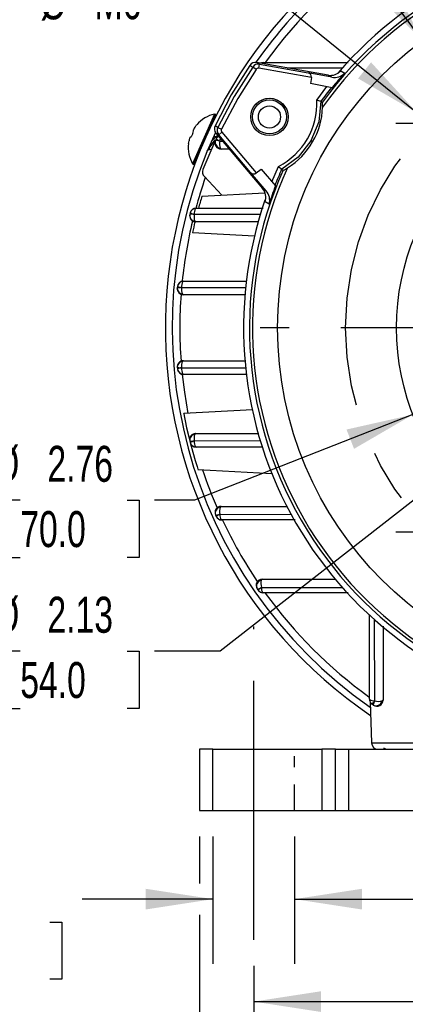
# Model space of a CAD drawing. Header units: inches. Extents: x 0 to 33, y 0 to 25.5.
# Tile 10 of 19: x 22.5 to 24.8, y 4.8 to 10.5. Entities that reach past the tile are written whole.
import ezdxf

# ---------------------------------------------------------------- set-up
doc = ezdxf.new("R2010")
doc.units = ezdxf.units.IN
doc.header["$LTSCALE"] = 3
doc.header["$MEASUREMENT"] = 0
doc.linetypes.add('CENTERX2', pattern=[0.8, 0.5, -0.1, 0.1, -0.1])
doc.linetypes.add('HIDDEN', pattern=[0.075, 0.05, -0.025])
doc.layers.add('CENTER', color=40, linetype='CENTERX2')
doc.layers.add('HIDDEN', color=102, linetype='HIDDEN')
doc.layers.add('DIMENSIONS', color=140, linetype='Continuous', lineweight=25)
doc.styles.add('SLDTEXTSTYLE0', font='TXT', dxfattribs={"width": 0.7})
doc.dimstyles.new('SLDDIMSTYLE0', dxfattribs={"dimtxt": 0.208333, "dimasz": 0.39, "dimexe": 0, "dimexo": 0.0625, "dimgap": 0.052083, "dimtad": 0, "dimtih": 1, "dimtoh": 1, "dimrnd": 1e-09, "dimdsep": 46, "dimtxsty": 'SLDTEXTSTYLE0', "dimsah": 1, "dimcen": 0.09, "dimadec": 0, "dimazin": 2, "dimtfac": 1, "dimtmove": 0, "dimatfit": 0, "dimfxl": 0, "dimfrac": 2, "dimtolj": 1, "dimtzin": 12, "dimarcsym": 0})
doc.dimstyles.new('SLDDIMSTYLE1', dxfattribs={"dimtxt": 0.208333, "dimasz": 0.39, "dimexe": 0, "dimexo": 0.0625, "dimgap": 0.052083, "dimtad": 0, "dimtih": 1, "dimtoh": 1, "dimrnd": 1e-09, "dimzin": 12, "dimdsep": 46, "dimtxsty": 'SLDTEXTSTYLE0', "dimsah": 1, "dimcen": 0.09, "dimadec": 0, "dimazin": 3, "dimtfac": 1, "dimtofl": 0, "dimtmove": 0, "dimatfit": 3, "dimfxl": 0, "dimfrac": 2, "dimtolj": 1, "dimtzin": 12, "dimarcsym": 0})
doc.dimstyles.new('SLDDIMSTYLE6', dxfattribs={"dimtxt": 0.208333, "dimasz": 0.39, "dimexe": 0, "dimexo": 0.0625, "dimgap": 0.052083, "dimtad": 0, "dimtih": 1, "dimtoh": 1, "dimrnd": 1e-09, "dimzin": 12, "dimdsep": 46, "dimtxsty": 'SLDTEXTSTYLE0', "dimsah": 1, "dimcen": 0, "dimadec": 0, "dimazin": 3, "dimtfac": 1, "dimtofl": 0, "dimtmove": 0, "dimatfit": 3, "dimfxl": 0, "dimfrac": 2, "dimtolj": 1, "dimtzin": 12, "dimarcsym": 0})
doc.dimstyles.new('SLDDIMSTYLE7', dxfattribs={"dimtxt": 0.208333, "dimasz": 0.39, "dimexe": 0, "dimexo": 0.0625, "dimgap": 0.052083, "dimtad": 0, "dimtih": 1, "dimtoh": 1, "dimrnd": 1e-09, "dimzin": 12, "dimdsep": 46, "dimtxsty": 'SLDTEXTSTYLE0', "dimsah": 1, "dimcen": 0, "dimadec": 0, "dimazin": 3, "dimtfac": 1, "dimtofl": 0, "dimtmove": 0, "dimatfit": 3, "dimfxl": 0, "dimfrac": 2, "dimtolj": 1, "dimtzin": 12, "dimarcsym": 0})

# ---------------------------------------------------------------- blocks, each defined once
blk = doc.blocks.new('_D_13')
at = {"layer": 'DIMENSIONS'}
for p, q in [((23.65, 5.7932), (23.65, 5.0546)), ((24.1224, 5.7932), (24.1224, 5.0546)), ((23.65, 5.4296), (22.8922, 5.4296)), ((24.1224, 5.4296), (24.8724, 5.4296)), ((22.0864, 5.2968), (22.0164, 5.2968)), ((22.0164, 5.2968), (22.0164, 4.9655)), ((22.7056, 5.2968), (22.7756, 5.2968)), ((22.7756, 5.2968), (22.7756, 4.9655)), ((22.0164, 4.9655), (22.0864, 4.9655)), ((22.7756, 4.9655), (22.7056, 4.9655))]:
    blk.add_line(p, q, dxfattribs=at)
for points in [[(23.65, 5.4296), (23.26, 5.4896), (23.26, 5.3696)], [(24.1224, 5.4296), (24.5124, 5.3696), (24.5124, 5.4896)]]:
    blk.add_solid(points, dxfattribs=at)
at = {"layer": 'DIMENSIONS', "char_height": 0.20833, "attachment_point": 1, "style": 'SLDTEXTSTYLE0'}
for s, insert in [('2X', (22.216, 5.8776)), ('0.47', (22.0864, 5.612)), ('12.0', (22.0864, 5.234))]:
    blk.add_mtext(s, dxfattribs=dict(at, insert=insert))
blk = doc.blocks.new('_D_15')
at = {"layer": 'DIMENSIONS'}
for p, q in [((23.8862, 5.0432), (23.8862, 4.4612)), ((28.2957, 5.0432), (28.2957, 4.4612)), ((23.8862, 4.8362), (25.4123, 4.8362)), ((25.6947, 4.8357), (25.6247, 4.8357)), ((25.6247, 4.8357), (25.6247, 4.5044)), ((26.4872, 4.8357), (26.5572, 4.8357)), ((26.5572, 4.8357), (26.5572, 4.5044)), ((28.2957, 4.8362), (26.7696, 4.8362)), ((25.6247, 4.5044), (25.6947, 4.5044)), ((26.5572, 4.5044), (26.4872, 4.5044))]:
    blk.add_line(p, q, dxfattribs=at)
for points in [[(23.8862, 4.8362), (24.2762, 4.7762), (24.2762, 4.8962)], [(28.2957, 4.8362), (27.9057, 4.8962), (27.9057, 4.7762)]]:
    blk.add_solid(points, dxfattribs=at)
at = {"layer": 'DIMENSIONS', "char_height": 0.20833, "attachment_point": 1, "style": 'SLDTEXTSTYLE0'}
for s, insert in [('4.41', (25.7813, 5.151)), ('112.0', (25.6947, 4.773))]:
    blk.add_mtext(s, dxfattribs=dict(at, insert=insert))
blk = doc.blocks.new('_D_16')
at = {"layer": 'DIMENSIONS'}
for p, q in [((23.8253, 10.7956), (23.5551, 10.7956)), ((24.8312, 9.9835), (23.8253, 10.7956))]:
    blk.add_line(p, q, dxfattribs=at)
blk.add_solid([(24.8312, 9.9835), (24.5654, 10.2752), (24.4901, 10.1818)], dxfattribs=at)
at = {"layer": 'DIMENSIONS', "char_height": 0.20833, "attachment_point": 1, "style": 'SLDTEXTSTYLE0'}
for s, insert in [('4X', (22.8287, 11.0646)), ('%%c', (22.6498, 10.7324)), ('M6', (22.9645, 10.7333))]:
    blk.add_mtext(s, dxfattribs=dict(at, insert=insert))
blk = doc.blocks.new('_D_17')
at = {"layer": 'DIMENSIONS'}
for p, q in [((22.6124, 11.7226), (22.5424, 11.7226)), ((22.5424, 11.7226), (22.5424, 11.3913)), ((23.4049, 11.7226), (23.4749, 11.7226)), ((23.4749, 11.7226), (23.4749, 11.3913)), ((23.8871, 11.7226), (23.5449, 11.7226)), ((24.863, 10.4012), (23.8871, 11.7226)), ((22.5424, 11.3913), (22.6124, 11.3913)), ((23.4749, 11.3913), (23.4049, 11.3913))]:
    blk.add_line(p, q, dxfattribs=at)
blk.add_solid([(24.863, 10.4012), (24.6796, 10.7505), (24.5831, 10.6792)], dxfattribs=at)
at = {"layer": 'DIMENSIONS', "char_height": 0.20833, "attachment_point": 1, "style": 'SLDTEXTSTYLE0'}
for s, insert in [('%%c', (22.5417, 12.0378)), ('4.13', (22.8564, 12.0378)), ('105.0', (22.6124, 11.6598))]:
    blk.add_mtext(s, dxfattribs=dict(at, insert=insert))
blk = doc.blocks.new('_D_22')
at = {"layer": 'DIMENSIONS'}
for p, q in [((23.5712, 5.7932), (23.5712, 5.5196)), ((28.6106, 5.7932), (28.6106, 3.6785)), ((23.5712, 5.3396), (23.5712, 3.6785)), ((23.5712, 4.0535), (25.4123, 4.0535)), ((25.6947, 4.053), (25.6247, 4.053)), ((25.6247, 4.053), (25.6247, 3.7217)), ((26.4872, 4.053), (26.5572, 4.053)), ((26.5572, 4.053), (26.5572, 3.7217)), ((28.6106, 4.0535), (26.7696, 4.0535)), ((25.6247, 3.7217), (25.6947, 3.7217)), ((26.5572, 3.7217), (26.4872, 3.7217))]:
    blk.add_line(p, q, dxfattribs=at)
for points in [[(23.5712, 4.0535), (23.9612, 3.9935), (23.9612, 4.1135)], [(28.6106, 4.0535), (28.2206, 4.1135), (28.2206, 3.9935)]]:
    blk.add_solid(points, dxfattribs=at)
at = {"layer": 'DIMENSIONS', "char_height": 0.20833, "attachment_point": 1, "style": 'SLDTEXTSTYLE0'}
for s, insert in [('5.04', (25.7813, 4.3683)), ('128.0', (25.6947, 3.9903))]:
    blk.add_mtext(s, dxfattribs=dict(at, insert=insert))
blk = doc.blocks.new('_D_23')
at = {"layer": 'DIMENSIONS'}
for p, q in [((24.8081, 8.2355), (23.5431, 7.7394)), ((22.5343, 7.7394), (22.4644, 7.7394)), ((22.4644, 7.7394), (22.4644, 7.4081)), ((23.1536, 7.7394), (23.2235, 7.7394)), ((23.2235, 7.7394), (23.2235, 7.4081)), ((23.5431, 7.7394), (23.3109, 7.7394)), ((22.4644, 7.4081), (22.5343, 7.4081)), ((23.2235, 7.4081), (23.1536, 7.4081))]:
    blk.add_line(p, q, dxfattribs=at)
blk.add_solid([(24.8081, 8.2355), (24.4231, 8.1489), (24.4669, 8.0372)], dxfattribs=at)
at = {"layer": 'DIMENSIONS', "char_height": 0.20833, "attachment_point": 1, "style": 'SLDTEXTSTYLE0'}
for s, insert in [('%%c', (22.377, 8.0546)), ('2.76', (22.6917, 8.0546)), ('70.0', (22.5343, 7.6766))]:
    blk.add_mtext(s, dxfattribs=dict(at, insert=insert))
blk = doc.blocks.new('_D_24')
at = {"layer": 'DIMENSIONS'}
for p, q in [((25.2531, 8.0843), (23.6921, 6.8653)), ((22.5343, 6.8653), (22.4644, 6.8653)), ((22.4644, 6.8653), (22.4644, 6.534)), ((23.1536, 6.8653), (23.2235, 6.8653)), ((23.2235, 6.8653), (23.2235, 6.534)), ((23.6921, 6.8653), (23.3109, 6.8653)), ((22.4644, 6.534), (22.5343, 6.534)), ((23.2235, 6.534), (23.1536, 6.534))]:
    blk.add_line(p, q, dxfattribs=at)
blk.add_solid([(25.2531, 8.0843), (24.9088, 7.8915), (24.9827, 7.7969)], dxfattribs=at)
at = {"layer": 'DIMENSIONS', "char_height": 0.20833, "attachment_point": 1, "style": 'SLDTEXTSTYLE0'}
for s, insert in [('%%c', (22.377, 7.1805)), ('2.13', (22.6917, 7.1805)), ('54.0', (22.5343, 6.8025))]:
    blk.add_mtext(s, dxfattribs=dict(at, insert=insert))
blk = doc.blocks.new('SW_CENTERMARKSYMBOL_1')
at = {"layer": 'CENTER', "color": 0}
for p, q in [((0, 0.2), (0, 2.1669)), ((0, 0), (0, 0.1)), ((-0.2, 0), (-2.1669, 0)), ((0, 0), (-0.1, 0)), ((0, 0), (0, -0.1)), ((0, 0), (0.1, 0)), ((0.2, 0), (2.1669, 0)), ((0, -0.2), (0, -2.1669))]:
    blk.add_line(p, q, dxfattribs=at)
blk = doc.blocks.new('SW_CENTERMARKSYMBOL_2')
at = {"layer": 'CENTER', "color": 0}
for p, q in [((0, 0.1), (0, 0.1984)), ((0, 0), (0, 0.1)), ((-0.1, 0), (-0.1984, 0)), ((0, 0), (-0.1, 0)), ((0, 0), (0, -0.1)), ((0, 0), (0.1, 0)), ((0.1, 0), (0.1984, 0)), ((0, -0.1), (0, -0.1984))]:
    blk.add_line(p, q, dxfattribs=at)
blk = doc.blocks.new('SW_CENTERMARKSYMBOL_5')
at = {"layer": 'CENTER', "color": 0}
for p, q in [((0, 0.1), (0, 0.1984)), ((0, 0), (0, 0.1)), ((-0.1, 0), (-0.1984, 0)), ((0, 0), (-0.1, 0)), ((0, 0), (0, -0.1)), ((0, 0), (0.1, 0)), ((0.1, 0), (0.1984, 0)), ((0, -0.1), (0, -0.1984))]:
    blk.add_line(p, q, dxfattribs=at)

msp = doc.modelspace()

# ---------------------------------------------------------------- linework, layer by layer
for p, q in [((23.9028, 10.2739), (23.9192, 10.2644)), ((24.3168, 10.2009), (23.9028, 10.2739)), ((23.9151, 10.2412), (23.9192, 10.2644)), ((23.9192, 10.2644), (24.2005, 10.2149)), ((23.94, 10.2735), (23.9383, 10.273)), ((23.94, 10.2735), (24.4333, 10.2735)), ((23.8635, 10.2573), (23.8799, 10.2478)), ((23.8994, 10.2345), (23.8799, 10.2478)), ((24.2197, 10.1875), (23.9151, 10.2412)), ((24.0795, 10.2428), (24.4, 10.2437)), ((24.338, 10.1889), (24.2005, 10.2149)), ((24.3898, 10.2266), (24.3882, 10.2248)), ((24.3898, 10.2266), (24.413, 10.2132)), ((24.2197, 10.1875), (24.2139, 10.1522)), ((24.3396, 10.1285), (24.2139, 10.1522)), ((24.338, 10.1889), (24.3168, 10.2009)), ((24.2511, 10.0566), (24.3101, 10.1353)), ((24.275, 10.0494), (24.275, 10.0494)), ((23.6585, 9.9757), (23.5322, 9.6871)), ((23.5394, 9.684), (23.6657, 9.9725)), ((23.6657, 9.9725), (23.6585, 9.9757)), ((23.535, 9.8793), (23.5365, 9.8787)), ((23.5459, 9.9003), (23.5413, 9.8938)), ((23.5552, 9.9134), (23.5552, 9.9134)), ((23.6783, 9.8987), (23.6619, 9.9081)), ((23.6672, 9.8658), (23.9374, 9.5437)), ((23.6836, 9.8563), (23.6672, 9.8658)), ((23.6783, 9.8987), (23.6996, 9.8884)), ((23.7017, 9.8715), (23.6836, 9.8563)), ((23.7017, 9.8715), (23.9004, 9.6346)), ((23.5129, 9.8288), (23.5112, 9.821)), ((23.5207, 9.8426), (23.5192, 9.8433)), ((23.5331, 9.8629), (23.53, 9.8557)), ((23.6617, 9.8169), (23.592, 9.6541)), ((23.6669, 9.843), (23.6547, 9.8484)), ((23.6788, 9.8568), (23.6683, 9.8324)), ((23.8672, 9.6375), (23.6836, 9.8563)), ((23.6902, 9.8184), (23.7069, 9.8184)), ((24.2271, 9.8146), (24.2172, 9.8203)), ((23.5079, 9.8052), (23.5078, 9.8053)), ((23.6247, 9.7684), (23.6347, 9.7752)), ((23.6311, 9.7727), (23.6409, 9.7685)), ((23.7449, 9.7732), (23.6972, 9.7732)), ((23.5322, 9.6871), (23.5394, 9.684)), ((23.9584, 9.5314), (23.8672, 9.6375)), ((23.9004, 9.6346), (23.9281, 9.6572)), ((23.9281, 9.6572), (24.0115, 9.5602)), ((23.9909, 9.5823), (24.0296, 9.6728)), ((24.0478, 9.6557), (24.0478, 9.6557)), ((23.6001, 9.6137), (23.7005, 9.506)), ((23.9374, 9.5437), (23.9584, 9.5314)), ((23.586, 9.5), (23.9507, 9.5191)), ((23.9516, 9.4677), (23.9527, 9.4712)), ((23.9523, 9.47), (23.9516, 9.4677)), ((23.9748, 9.4543), (23.9516, 9.4677)), ((23.5524, 9.4302), (23.5488, 9.4287)), ((23.5524, 9.4302), (23.9402, 9.4302)), ((23.9244, 9.395), (23.5416, 9.3944)), ((23.9149, 9.3515), (23.5503, 9.3515)), ((23.5316, 9.29), (23.8907, 9.2712)), ((23.4794, 9.0086), (23.4751, 9.0063)), ((23.4794, 9.0086), (23.8433, 9.0086)), ((23.4434, 8.9683), (23.4434, 8.9687)), ((23.4688, 8.9705), (23.8391, 8.9707)), ((23.8353, 8.9298), (23.4787, 8.9298)), ((23.4434, 8.5087), (23.4434, 8.5084)), ((23.445, 8.5013), (23.4441, 8.5009)), ((23.4446, 8.5015), (23.445, 8.4957)), ((23.4688, 8.5065), (23.8391, 8.5063)), ((23.4787, 8.5472), (23.8353, 8.5472)), ((23.4751, 8.4707), (23.4794, 8.4684)), ((23.8433, 8.4684), (23.4794, 8.4684)), ((23.8779, 8.2621), (23.4806, 8.2413)), ((23.5503, 8.1255), (23.9164, 8.1255)), ((23.516, 8.0813), (23.5161, 8.0809)), ((23.9244, 8.082), (23.5416, 8.0826)), ((23.5488, 8.0483), (23.5524, 8.0468)), ((23.9382, 8.0468), (23.5524, 8.0468)), ((23.5628, 7.9171), (23.9903, 7.8947)), ((23.6972, 7.7039), (24.0796, 7.7039)), ((23.6902, 7.6586), (24.1018, 7.6577)), ((23.6981, 7.6261), (23.7007, 7.6251)), ((24.125, 7.6251), (23.7007, 7.6251)), ((23.9346, 7.2822), (24.3601, 7.2822)), ((23.9304, 7.2347), (24.4, 7.2333)), ((23.9383, 7.204), (23.94, 7.2035)), ((24.4319, 7.2035), (23.94, 7.2035)), ((24.5559, 6.5876), (24.5559, 7.0774)), ((24.5871, 6.5779), (24.5858, 7.0476)), ((24.6346, 7.0096), (24.6346, 6.5822)), ((24.5559, 6.5876), (24.5564, 6.5858)), ((24.5594, 6.5722), (24.5677, 6.3356)), ((24.5677, 6.3356), (24.937, 6.3356)), ((23.5712, 6.2976), (23.5712, 5.9432)), ((23.65, 6.2976), (23.5712, 6.2976)), ((23.65, 5.9432), (23.65, 6.2976)), ((23.65, 6.2976), (24.2799, 6.2976)), ((24.2799, 6.2976), (24.2799, 5.9432)), ((24.3587, 6.2976), (24.2799, 6.2976)), ((24.3587, 5.9432), (24.3587, 6.2976)), ((24.3587, 6.2976), (24.4374, 6.2976)), ((24.4374, 5.9432), (24.4374, 6.2976)), ((24.4374, 6.2976), (24.8114, 6.2976)), ((23.5712, 5.9432), (23.65, 5.9432)), ((23.65, 5.9432), (24.2799, 5.9432)), ((24.2799, 5.9432), (24.3587, 5.9432)), ((24.3587, 5.9432), (24.4374, 5.9432)), ((24.4374, 5.9432), (24.8114, 5.9432))]:
    msp.add_line(p, q)
at = {"flags": 128}
for points in [[(23.9383, 10.273), (23.935, 10.2692), (23.9347, 10.2683)], [(23.8635, 10.2573), (23.7561, 10.0865), (23.6619, 9.9081)], [(23.8799, 10.2478), (23.7726, 10.077), (23.6783, 9.8987)], [(23.8994, 10.2345), (23.793, 10.0652), (23.6996, 9.8884)], [(24.275, 10.0494), (24.262, 9.9308), (24.2172, 9.8203)], [(24.2838, 10.0442), (24.2801, 10.0464), (24.2776, 10.0479), (24.275, 10.0494)], [(23.5413, 9.8938), (23.5385, 9.8894), (23.5363, 9.8853), (23.535, 9.8821), (23.5346, 9.88), (23.535, 9.8793)], [(23.53, 9.8557), (23.5278, 9.8511), (23.5256, 9.8471), (23.5235, 9.8442), (23.5217, 9.8427), (23.5207, 9.8426)], [(23.6754, 9.8488), (23.6739, 9.8478), (23.664, 9.841)], [(23.6648, 9.823), (23.6649, 9.8232), (23.6651, 9.8236)], [(23.6917, 9.8365), (23.6906, 9.8291), (23.6902, 9.8184)], [(24.2172, 9.8203), (24.1439, 9.7262), (24.0478, 9.6557)], [(23.5789, 9.7741), (23.5807, 9.7775), (23.5812, 9.7781)], [(23.6915, 9.7784), (23.6941, 9.7745), (23.6972, 9.7732)], [(24.0478, 9.6557), (24.0515, 9.6536), (24.054, 9.6521), (24.0566, 9.6507)], [(23.516, 9.3958), (23.5153, 9.3923), (23.5149, 9.3885)], [(23.5449, 9.3556), (23.5475, 9.3526), (23.5503, 9.3515)], [(23.4737, 8.933), (23.4762, 8.9306), (23.4787, 8.9298)], [(23.4787, 8.5472), (23.4762, 8.5464), (23.4737, 8.544)], [(23.4719, 8.4683), (23.4845, 8.3656), (23.5051, 8.2426)], [(23.4807, 8.2397), (23.4805, 8.2408), (23.4829, 8.2283), (23.4887, 8.1997), (23.4976, 8.158), (23.5095, 8.1072), (23.516, 8.0813)], [(23.5449, 8.1214), (23.5475, 8.1245), (23.5503, 8.1255)], [(23.518, 8.0733), (23.5329, 8.0183), (23.5469, 7.9704), (23.5576, 7.9357), (23.5631, 7.9187), (23.5629, 7.9191)], [(23.6915, 7.6986), (23.6941, 7.7025), (23.6972, 7.7039)], [(23.6648, 7.654), (23.6649, 7.6538), (23.6651, 7.6534)], [(23.9291, 7.2758), (23.9315, 7.2805), (23.9346, 7.2822)], [(23.9054, 7.2266), (23.9056, 7.2265), (23.9059, 7.226)], [(24.6346, 6.5822), (24.6329, 6.5791), (24.6282, 6.5767)], [(24.5784, 6.5535), (24.5789, 6.5531), (24.579, 6.553)], [(24.637, 6.3062), (24.6456, 6.3013), (24.652, 6.2976)]]:
    msp.add_lwpolyline(points, dxfattribs=at)
for centre, radius in [((26.0909, 8.7385), 2.0669), ((26.0909, 8.7385), 1.378), ((23.977, 9.959), 0.1083), ((23.977, 9.959), 0.0984), ((23.977, 9.959), 0.0643)]:
    msp.add_circle(centre, radius)
for centre, radius, start, end in [((26.0909, 8.7385), 2.7165, 122.4275, 235.7539), ((26.0909, 8.7385), 2.6772, 122.9644, 144.9617), ((26.0909, 8.7385), 2.2295, 35.849, 144.151), ((26.0909, 8.7385), 2.212, 35.2407, 144.7593), ((26.0909, 8.7385), 2.2638, 90, 139.3463), ((26.0909, 8.7385), 2.6329, 123.5907, 144.2932), ((23.896, 10.2351), 0.0394, 80.075, 145.6782), ((23.9125, 10.2256), 0.0394, 80.0754, 145.6778), ((23.94, 10.2381), 0.0354, 90, 115.6154), ((23.9393, 10.2381), 0.035, 91.7606, 114.0697), ((23.9124, 10.2257), 0.0157, 79.8654, 145.8771), ((24.3305, 10.2785), 0.0788, 259.9789, 318.8039), ((24.3536, 10.2688), 0.0813, 258.9731, 316.9595), ((26.0909, 8.7385), 2.2396, 141.5762, 144.1757), ((23.977, 9.9592), 0.1061, 30.1989, 120.0628), ((23.8421, 10.0369), 0.4095, 297.2418, 2.7582), ((22.4461, 4.0201), 6.3006, 73.12547, 73.35246), ((24.166, 10.0274), 0.119, 353.9442, 8.1118), ((23.8552, 10.0292), 0.4294, 330.0181, 358.0904), ((23.7035, 9.784), 0.1969, 103.2199, 138.6706), ((26.0909, 8.7385), 2.6772, 155.0334, 235.1337), ((23.514, 9.8752), 0.0227, 327.3534, 8.8345), ((23.3531, 10.0472), 0.2424, 322.7044, 326.5077), ((23.7035, 9.784), 0.1969, 138.7483, 138.8924), ((23.7035, 9.784), 0.1969, 138.6706, 138.7483), ((23.6443, 9.8744), 0.0197, 156.35, 165.5088), ((23.6974, 9.8911), 0.0394, 154.3222, 219.9246), ((23.7138, 9.8816), 0.0394, 154.3218, 219.925), ((23.7137, 9.8816), 0.0157, 154.1229, 220.1346), ((23.3381, 9.8492), 0.1754, 345.4653, 350.7226), ((23.5379, 9.8265), 0.0251, 138.0883, 174.6117), ((23.3583, 9.9976), 0.3481, 317.5994, 330.7226), ((23.702, 9.7875), 0.0653, 125.586, 145.7893), ((23.6972, 9.8086), 0.0354, 155.914, 270), ((23.6976, 9.8123), 0.0344, 160.8034, 259.8379), ((26.0909, 8.7385), 2.6575, 155.7277, 155.9015), ((23.6581, 9.7263), 0.0975, 70.7841, 85.9132), ((23.7007, 9.8165), 0.0354, 120.2702, 155.7253), ((23.6992, 9.817), 0.0338, 118.3459, 155.6447), ((23.781, 10.0018), 0.2046, 236.6172, 243.6742), ((23.763, 9.8007), 0.0749, 166.3364, 197.3474), ((23.8554, 10.0293), 0.4292, 301.9045, 329.9871), ((23.7035, 9.784), 0.1969, 174.0225, 209.4801), ((23.7035, 9.784), 0.1969, 173.946, 174.0225), ((23.7035, 9.784), 0.1969, 173.8076, 173.946), ((23.6289, 9.6405), 0.0394, 159.8788, 223), ((26.0909, 8.7385), 2.2295, 155.849, 264.151), ((26.0909, 8.7385), 2.212, 155.2407, 264.7593), ((26.0909, 8.7385), 2.2396, 155.8243, 158.4238), ((28.2631, 14.1567), 6.1667, 226.64507, 226.877), ((24.0122, 9.7611), 0.119, 291.8882, 306.0558), ((26.0909, 8.7385), 2.6329, 160.7223, 164.8122), ((23.8771, 9.4931), 0.0788, 341.1961, 40.0211), ((23.8976, 9.4781), 0.0808, 342.8274, 41.24), ((26.0909, 8.7385), 2.6181, 163.0917, 164.68), ((26.0909, 8.7385), 2.2638, 160.9606, 259.0534), ((23.5524, 9.3948), 0.0354, 90, 165.5047), ((23.551, 9.3946), 0.0342, 93.6201, 164.8435), ((23.5919, 9.4016), 0.0508, 147.8396, 188.1407), ((26.0909, 8.7385), 2.6329, 166.4401, 174.1081), ((23.5503, 9.3869), 0.0354, 165.6824, 270), ((23.5496, 9.3895), 0.0342, 168.7956, 261.9653), ((26.0909, 8.7385), 2.6575, 165.5082, 165.6731), ((23.5215, 9.2836), 0.1126, 79.7201, 92.7245), ((23.5923, 9.5609), 0.174, 244.7401, 253.0584), ((26.0909, 8.7385), 2.6181, 166.4524, 167.8404), ((23.5482, 9.3783), 0.0266, 244.6699, 264.5645), ((23.6075, 9.3805), 0.0674, 168.0644, 201.6649), ((23.4794, 8.9732), 0.0354, 90, 174.8658), ((23.4739, 8.9647), 0.0307, 173.142, 202.9893), ((23.4787, 8.9653), 0.0354, 175.0385, 270), ((26.0909, 8.7385), 2.6575, 174.8707, 175.0316), ((23.4653, 8.8413), 0.1292, 88.4551, 99.7318), ((23.4775, 8.9669), 0.0341, 177.0058, 263.6401), ((23.478, 8.9724), 0.0341, 94.8308, 173.7166), ((23.4897, 9.1192), 0.1502, 252.3355, 261.9957), ((23.529, 8.9594), 0.0613, 169.5536, 205.4665), ((23.5236, 8.9793), 0.0555, 150.8016, 189.1112), ((26.0909, 8.7385), 2.6329, 175.7819, 184.2168), ((23.4787, 8.5117), 0.0354, 90, 184.9615), ((23.4775, 8.5101), 0.0341, 96.3599, 182.9942), ((23.4653, 8.6357), 0.1292, 260.2685, 271.5445), ((26.0909, 8.7385), 2.6575, 184.9684, 185.1293), ((23.478, 8.5047), 0.0341, 186.2834, 265.1691), ((23.4954, 8.3293), 0.1792, 98.5362, 106.3239), ((23.529, 8.5177), 0.0613, 154.5335, 190.4464), ((23.5236, 8.4978), 0.0555, 170.8888, 209.1984), ((23.4794, 8.5039), 0.0354, 195.1069, 270), ((23.5503, 8.0901), 0.0354, 90, 194.3176), ((23.55, 8.0906), 0.0349, 90.6654, 191.8151), ((23.5496, 8.0875), 0.0342, 98.0347, 191.2044), ((23.6075, 8.0965), 0.0674, 158.3351, 191.9356), ((23.5215, 8.1934), 0.1126, 267.2759, 280.2795), ((26.0909, 8.7385), 2.6575, 194.3269, 194.4918), ((23.5922, 7.9162), 0.174, 106.9414, 115.2601), ((23.551, 8.0824), 0.0342, 195.1565, 266.3799), ((23.5524, 8.0822), 0.0354, 194.4953, 270), ((23.5919, 8.0754), 0.0508, 171.8593, 212.1604), ((26.0909, 8.7385), 2.6329, 198.2116, 203.3508), ((23.6972, 7.6684), 0.0354, 90, 204.086), ((23.6976, 7.6648), 0.0344, 100.162, 199.1966), ((23.763, 7.6763), 0.0749, 162.6526, 193.6636), ((23.6581, 7.7507), 0.0975, 274.0873, 289.2154), ((26.0909, 8.7385), 2.6575, 204.0985, 204.2723), ((23.781, 7.4752), 0.2046, 116.3256, 123.383), ((23.6996, 7.6604), 0.0343, 204.6184, 267.4509), ((23.7019, 7.6611), 0.0367, 204.3015, 208.1283), ((23.7007, 7.6606), 0.0354, 204.2747, 270), ((23.7365, 7.6526), 0.0467, 172.5565, 214.536), ((26.0909, 8.7385), 2.6329, 205.048, 213.9396), ((23.9346, 7.2468), 0.0354, 90, 214.6749), ((23.9371, 7.2417), 0.0349, 103.1705, 206.8565), ((24.0118, 7.2577), 0.0847, 167.7082, 195.8191), ((23.8906, 7.3078), 0.0833, 280.6054, 298.5515), ((26.0909, 8.7385), 2.6575, 214.692, 214.883), ((24.0511, 7.0682), 0.2056, 125.9416, 132.9541), ((23.9392, 7.2385), 0.0345, 215.0336, 268.3915), ((23.94, 7.2389), 0.0354, 214.8844, 270), ((23.9732, 7.2293), 0.0432, 172.9098, 215.9579), ((26.0909, 8.7385), 2.6329, 215.7083, 234.2662), ((24.5913, 6.5876), 0.0354, 180, 235.1156), ((24.5818, 6.6208), 0.0432, 234.0421, 277.0902), ((24.5909, 6.5868), 0.0345, 181.6085, 234.9664), ((24.4206, 6.6986), 0.2056, 317.0459, 324.0584), ((26.0909, 8.7385), 2.6575, 235.117, 235.308), ((24.6602, 6.5381), 0.0833, 151.448, 169.395), ((24.5942, 6.5846), 0.0349, 243.1435, 346.8295), ((24.5992, 6.5822), 0.0354, 235.3251, 360), ((24.6102, 6.6594), 0.0847, 254.181, 282.2919), ((24.607, 6.3369), 0.0394, 182, 270)]:
    msp.add_arc(centre, radius, start, end)
for centre, major_axis, ratio, start_param, end_param in [((24.1964, 10.1916), (-0.0136, 0.0195), 0.988128, 3.932962, 5.491816), ((26.0161, 8.7508), (2.1417, -0.3513), 0.99939, 2.564362, 2.616045), ((23.8853, 9.6527), (0.0237, -0.0021), 0.988128, 3.932962, 5.491816), ((26.0429, 8.7972), (-1.3751, 1.6791), 0.99939, 0.525547, 0.577231)]:
    msp.add_ellipse(centre, major_axis=major_axis, ratio=ratio, start_param=start_param, end_param=end_param)
at = {"layer": 'CENTER'}
msp.add_line((23.8862, 5.1932), (23.8862, 7.0082), dxfattribs=at)
msp.add_circle((26.0909, 8.7385), 1.6732, dxfattribs=at)
at = {"layer": 'HIDDEN'}
for p, q in [((23.65, 5.9432), (23.65, 6.2582)), ((24.1224, 5.9432), (24.1224, 6.2582))]:
    msp.add_line(p, q, dxfattribs=at)

# ---------------------------------------------------------------- block references
at = {"layer": 'CENTER'}
for name, p in [('SW_CENTERMARKSYMBOL_1', (26.0909, 8.7385)), ('SW_CENTERMARKSYMBOL_2', (24.9078, 9.9217)), ('SW_CENTERMARKSYMBOL_5', (24.9078, 7.5554))]:
    msp.add_blockref(name, p, dxfattribs=at)

# ---------------------------------------------------------------- dimensions: what is measured, and where the dimension line sits
at = {"layer": 'DIMENSIONS'}
for p1, p2, picture, middle in [((27.3189, 7.0759), (24.863, 10.4012), '_D_17', (23.0087, 11.7226)), ((26.9287, 9.3928), (25.2531, 8.0843), '_D_24', (22.8439, 6.8653)), ((27.3738, 9.2416), (24.8081, 8.2355), '_D_23', (22.8439, 7.7394))]:
    dim = msp.add_diameter_dim_2p(p1=p1, p2=p2, dimstyle='SLDDIMSTYLE7', dxfattribs=at)
    dim.commit()
    dim.dimension.update_dxf_attribs({"geometry": picture, "text_midpoint": middle, "dimtype": 163})
dim = msp.add_diameter_dim_2p(p1=(24.9844, 9.8598), p2=(24.8312, 9.9835), text='4X\\P%%cM6', dimstyle='SLDDIMSTYLE6', dxfattribs=at)
dim.commit()
dim.dimension.update_dxf_attribs({"geometry": '_D_16', "text_midpoint": (23.0087, 10.7956), "dimtype": 163})
dim = msp.add_linear_dim(base=(24.1224, 5.4296), p1=(23.65, 5.9432), p2=(24.1224, 5.9432), text='2X\\P<>', dimstyle='SLDDIMSTYLE0', dxfattribs=at)
dim.commit()
dim.dimension.update_dxf_attribs({"geometry": '_D_13', "text_midpoint": (22.396, 5.4296), "dimtype": 160})
for base, p1, p2, picture, middle in [((28.6106, 4.0535), (23.5712, 5.9432), (28.6106, 5.9432), '_D_22', (26.0909, 4.0535)), ((28.2957, 4.8362), (23.8862, 5.1932), (28.2957, 5.1932), '_D_15', (26.0909, 4.8362))]:
    dim = msp.add_linear_dim(base=base, p1=p1, p2=p2, dimstyle='SLDDIMSTYLE1', dxfattribs=at)
    dim.commit()
    dim.dimension.update_dxf_attribs({"geometry": picture, "text_midpoint": middle, "dimtype": 160})

doc.saveas('drawing.dxf')
